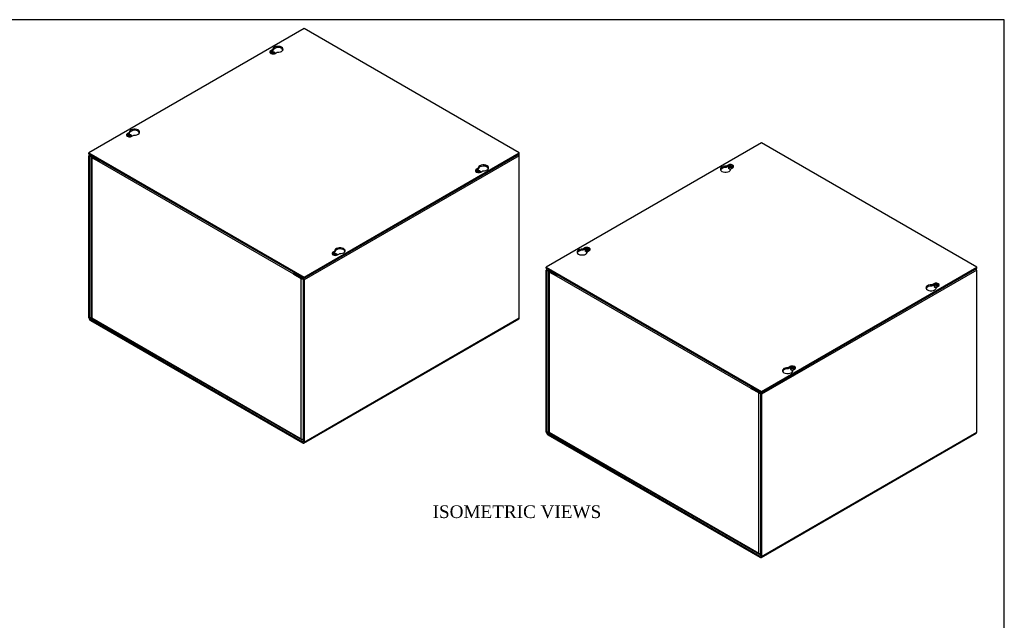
# Model space of a CAD drawing. Header units: inches. Extents: x 0.2 to 77.9, y -0.5 to 51.8.
# Tile 3 of 3: x 39.1 to 77.9, y 28.1 to 51.8. Entities that reach past the tile are written whole.
import ezdxf
from ezdxf.enums import TextEntityAlignment as Align

# ---------------------------------------------------------------- set-up
doc = ezdxf.new("R2010")
doc.units = ezdxf.units.IN
doc.header["$MEASUREMENT"] = 0
for name, color, linetype in [('COM70751-5', 7, 'Continuous'), ('COM70752-10', 7, 'Continuous'), ('COM70753-9', 7, 'Continuous'), ('Default', 7, 'Continuous')]:
    doc.layers.add(name, color=color, linetype=linetype)
doc.styles.add('SEACAD_Times_New_Roman', font='times.ttf')

# ---------------------------------------------------------------- blocks, each defined once
blk = doc.blocks.new('SE5')
at = {"layer": 'COM70751-5', "color": 7, "linetype": 'Continuous'}
for p, q in [((68.313, 46.892), (59.828, 41.993)), ((76.798, 41.993), (68.313, 46.892)), ((67.001, 46.016), (66.922, 45.971)), ((66.922, 45.924), (66.922, 45.971)), ((67.001, 45.97), (66.922, 45.924)), ((67.001, 45.97), (67.001, 46.016)), ((67.099, 45.869), (67.178, 45.914)), ((67.099, 45.84), (67.099, 45.869)), ((61.344, 42.75), (61.265, 42.705)), ((61.344, 42.704), (61.344, 42.75)), ((61.265, 42.658), (61.265, 42.705)), ((61.344, 42.704), (61.265, 42.658)), ((61.442, 42.603), (61.521, 42.648)), ((61.442, 42.574), (61.442, 42.603)), ((59.828, 41.993), (68.313, 37.094)), ((59.828, 41.947), (59.828, 41.993)), ((59.828, 41.947), (68.313, 37.048)), ((68.313, 37.094), (76.798, 41.993)), ((68.313, 37.048), (76.798, 41.947)), ((76.798, 41.947), (76.798, 41.993)), ((75.105, 41.338), (75.025, 41.292)), ((75.025, 41.246), (75.025, 41.292)), ((75.105, 41.291), (75.025, 41.246)), ((75.105, 41.291), (75.105, 41.338)), ((75.202, 41.19), (75.281, 41.236)), ((75.202, 41.161), (75.202, 41.19)), ((69.448, 38.072), (69.368, 38.026)), ((69.448, 38.025), (69.448, 38.072)), ((69.368, 37.98), (69.368, 38.026)), ((69.448, 38.025), (69.368, 37.98)), ((69.545, 37.924), (69.624, 37.97)), ((69.545, 37.896), (69.545, 37.924)), ((68.313, 37.048), (68.313, 37.094))]:
    blk.add_line(p, q, dxfattribs=at)
for centre, major_axis, start_param, end_param in [((66.897, 45.854), (0.203, 0), 1.448753, 6.405229), ((66.897, 45.808), (0.203, 0), 1.448753, 2.941717), ((67.089, 45.965), (-0.125, 0), 2.356194, 5.497787), ((67.089, 45.919), (-0.125, 0), 3.469899, 5.497787), ((61.24, 42.588), (0.203, 0), 1.448753, 6.405229), ((61.433, 42.699), (-0.125, 0), 2.356194, 5.497787), ((61.433, 42.653), (-0.125, 0), 3.469899, 5.497787), ((61.24, 42.542), (0.203, 0), 1.448753, 2.941717), ((75.001, 41.176), (0.203, 0), 1.448753, 6.405229), ((75.001, 41.129), (0.203, 0), 1.448753, 2.941717), ((75.193, 41.287), (-0.125, 0), 2.356194, 5.497787), ((75.193, 41.24), (-0.125, 0), 3.469899, 5.497787), ((69.536, 38.021), (-0.125, 0), 2.356194, 5.497787), ((69.536, 37.974), (-0.125, 0), 3.469899, 5.497787), ((69.344, 37.91), (0.203, 0), 1.448753, 6.405229), ((69.344, 37.863), (0.203, 0), 1.448753, 2.941717)]:
    blk.add_ellipse(centre, major_axis=major_axis, ratio=0.57735, start_param=start_param, end_param=end_param, dxfattribs=at)
at = {"layer": 'COM70752-10', "color": 7, "linetype": 'Continuous'}
for p, q in [((66.828, 45.918), (66.706, 45.848)), ((61.171, 42.652), (61.05, 42.582)), ((59.828, 35.485), (59.828, 41.876)), ((59.863, 41.926), (59.845, 41.916)), ((59.868, 41.853), (59.888, 41.865)), ((59.868, 35.462), (59.868, 41.853)), ((59.888, 41.911), (60.181, 41.742)), ((59.888, 41.865), (60.181, 41.696)), ((60.181, 41.742), (60.181, 41.696)), ((60.181, 41.696), (60.221, 41.719)), ((76.798, 41.876), (68.313, 36.977)), ((76.798, 35.485), (76.798, 41.876)), ((67.959, 37.252), (67.959, 37.205)), ((67.959, 37.252), (68.252, 37.083)), ((67.959, 37.205), (68.252, 37.036)), ((68.272, 37.001), (68.272, 30.609)), ((68.313, 36.977), (68.313, 30.586)), ((59.926, 35.495), (59.868, 35.462)), ((59.888, 35.426), (59.944, 35.458)), ((59.888, 35.426), (68.252, 30.597)), ((59.888, 35.379), (68.252, 30.551)), ((68.295, 30.546), (76.78, 35.445)), ((68.313, 30.586), (76.798, 35.485)), ((68.272, 30.609), (68.252, 30.597))]:
    blk.add_line(p, q, dxfattribs=at)
for centre, major_axis, start_param, end_param in [((67.089, 45.919), (0.085, 0), 0, 4.854286), ((67.089, 45.872), (0.085, 0), 0.655622, 2.647563), ((67.089, 45.919), (0.085, 0), 6.141288, 6.283185), ((61.433, 42.653), (0.085, 0), 0, 4.854286), ((61.433, 42.606), (0.085, 0), 0.655622, 2.647563), ((61.433, 42.653), (0.085, 0), 6.141288, 6.283185), ((76.737, 41.911), (0.043, -0.0745), 0.785398, 1.570796), ((59.888, 41.841), (0.043, -0.0745), 2.356194, 3.926991), ((59.888, 41.841), (0.0145, -0.0251), 2.356194, 3.926991), ((75.193, 41.24), (-0.085, 0), 2.999696, 6.283185), ((75.193, 41.24), (-0.085, 0), 0, 1.712693), ((75.193, 41.194), (-0.085, 0), 3.797215, 5.789156), ((69.536, 37.974), (-0.085, 0), 2.999696, 6.283185), ((69.536, 37.974), (-0.085, 0), 0, 1.712693), ((69.536, 37.928), (-0.085, 0), 3.797215, 5.789156), ((68.252, 37.012), (-0.043, 0.0745), 3.926991, 5.497787), ((68.252, 37.012), (-0.0145, 0.0251), 3.926991, 5.497787), ((59.888, 35.45), (-0.043, 0.0745), 0.785398, 2.356194), ((59.888, 35.45), (-0.0145, 0.0251), 0.785398, 2.356194), ((76.737, 35.52), (-0.043, 0.0745), 3.141593, 3.926991), ((68.252, 30.621), (-0.0145, 0.0251), 2.356194, 3.926991), ((68.252, 30.621), (-0.043, 0.0745), 2.356194, 3.926991)]:
    blk.add_ellipse(centre, major_axis=major_axis, ratio=0.57735, start_param=start_param, end_param=end_param, dxfattribs=at)
at = {"layer": 'COM70753-9', "color": 7, "linetype": 'Continuous'}
for p, q in [((59.913, 41.836), (59.913, 35.522)), ((60.231, 41.632), (59.938, 41.801)), ((59.938, 41.801), (59.938, 35.486)), ((60.237, 41.675), (60.191, 41.702)), ((60.231, 41.643), (60.231, 41.632)), ((67.909, 37.21), (60.231, 41.643)), ((67.949, 37.222), (67.909, 37.199)), ((67.909, 37.199), (67.909, 37.21)), ((68.202, 37.03), (67.909, 37.199)), ((67.949, 37.222), (67.949, 37.234)), ((67.959, 37.217), (67.949, 37.222)), ((68.202, 30.715), (68.202, 37.03)), ((59.938, 35.486), (68.202, 30.715)), ((59.956, 35.447), (68.22, 30.675)), ((68.272, 30.685), (68.263, 30.68))]:
    blk.add_line(p, q, dxfattribs=at)
for centre, major_axis, start_param, end_param in [((59.999, 41.836), (0.086, 0), 2.879793, 3.926991), ((60.292, 41.678), (0.043, 0.0745), 1.570796, 2.356194), ((67.97, 37.246), (-0.043, -0.0745), 4.712389, 5.497787), ((67.97, 37.246), (-0.0145, -0.0251), 4.712389, 5.497787), ((68.263, 37.065), (-0.086, 0), 0.785398, 1.640463), ((59.999, 35.522), (0.086, 0), 3.141593, 3.926991), ((59.999, 35.522), (0.043, 0.0745), 2.356194, 3.141593), ((68.263, 30.75), (0.086, 0), 3.926991, 4.819482), ((68.263, 30.75), (0.043, 0.0745), 2.356194, 3.926991)]:
    blk.add_ellipse(centre, major_axis=major_axis, ratio=0.57735, start_param=start_param, end_param=end_param, dxfattribs=at)
blk = doc.blocks.new('SE6')
at = {"layer": 'COM70751-5', "color": 7, "linetype": 'Continuous'}
for p, q in [((50.276, 51.401), (41.791, 46.502)), ((58.761, 46.502), (50.276, 51.401)), ((49.044, 50.571), (48.964, 50.525)), ((48.964, 50.479), (48.964, 50.525)), ((49.044, 50.524), (48.964, 50.479)), ((49.044, 50.524), (49.044, 50.571)), ((49.141, 50.423), (49.22, 50.469)), ((43.387, 47.305), (43.308, 47.259)), ((43.308, 47.213), (43.308, 47.259)), ((43.387, 47.258), (43.308, 47.213)), ((43.387, 47.258), (43.387, 47.305)), ((43.484, 47.157), (43.564, 47.203)), ((41.791, 46.502), (50.276, 41.603)), ((41.791, 46.455), (41.791, 46.502)), ((41.791, 46.455), (50.276, 41.556)), ((50.276, 41.603), (58.761, 46.502)), ((50.276, 41.556), (58.761, 46.455)), ((58.761, 46.455), (58.761, 46.502)), ((57.147, 45.892), (57.068, 45.847)), ((57.068, 45.8), (57.068, 45.847)), ((57.147, 45.846), (57.068, 45.8)), ((57.147, 45.846), (57.147, 45.892)), ((57.245, 45.744), (57.324, 45.79)), ((51.49, 42.626), (51.411, 42.581)), ((51.411, 42.534), (51.411, 42.581)), ((51.49, 42.58), (51.411, 42.534)), ((51.49, 42.58), (51.49, 42.626)), ((51.588, 42.479), (51.667, 42.524)), ((50.276, 41.556), (50.276, 41.603))]:
    blk.add_line(p, q, dxfattribs=at)
for centre, major_axis, start_param, end_param in [((49.053, 50.474), (0.125, 0), 2.356194, 5.497787), ((49.053, 50.428), (0.125, 0), 2.356194, 2.813286), ((49.245, 50.585), (-0.203, 0), 1.448753, 6.405229), ((49.245, 50.539), (-0.203, 0), 3.341468, 6.161142), ((43.588, 47.319), (-0.203, 0), 1.448753, 6.405229), ((43.588, 47.273), (-0.203, 0), 3.341468, 6.161142), ((43.396, 47.208), (0.125, 0), 2.356194, 5.497787), ((43.396, 47.162), (0.125, 0), 2.356194, 2.813286), ((57.156, 45.796), (0.125, 0), 2.356194, 5.497787), ((57.349, 45.907), (-0.203, 0), 1.448753, 6.405229), ((57.349, 45.86), (-0.203, 0), 3.341468, 6.161142), ((57.156, 45.749), (0.125, 0), 2.356194, 2.813286), ((51.692, 42.641), (-0.203, 0), 1.448753, 6.405229), ((51.692, 42.594), (-0.203, 0), 3.341468, 6.161142), ((51.499, 42.53), (0.125, 0), 2.356194, 5.497787), ((51.499, 42.483), (0.125, 0), 2.356194, 2.813286)]:
    blk.add_ellipse(centre, major_axis=major_axis, ratio=0.57735, start_param=start_param, end_param=end_param, dxfattribs=at)
at = {"layer": 'COM70752-10', "color": 7, "linetype": 'Continuous'}
for p, q in [((49.176, 50.649), (49.054, 50.579)), ((43.519, 47.383), (43.398, 47.313)), ((41.791, 39.993), (41.791, 46.385)), ((41.827, 46.435), (41.809, 46.424)), ((41.831, 46.362), (41.852, 46.374)), ((41.831, 39.97), (41.831, 46.362)), ((41.852, 46.42), (42.144, 46.251)), ((41.852, 46.374), (42.144, 46.205)), ((42.144, 46.251), (42.144, 46.205)), ((42.144, 46.205), (42.185, 46.228)), ((58.761, 46.385), (50.276, 41.486)), ((58.761, 39.993), (58.761, 46.385)), ((49.923, 41.76), (49.923, 41.714)), ((49.923, 41.76), (50.215, 41.591)), ((49.923, 41.714), (50.215, 41.545)), ((50.236, 41.509), (50.236, 35.118)), ((50.276, 41.486), (50.276, 35.095)), ((41.889, 40.004), (41.831, 39.97)), ((50.276, 35.095), (58.761, 39.993)), ((41.852, 39.935), (41.908, 39.967)), ((41.852, 39.935), (50.215, 35.106)), ((41.852, 39.888), (50.215, 35.059)), ((50.258, 35.055), (58.744, 39.954)), ((50.236, 35.118), (50.215, 35.106))]:
    blk.add_line(p, q, dxfattribs=at)
for centre, major_axis, start_param, end_param in [((49.053, 50.428), (0.085, 0), 0, 3.280837), ((49.053, 50.381), (0.085, 0), 0.696933, 2.444659), ((49.053, 50.428), (0.085, 0), 6.143941, 6.283185), ((43.396, 47.162), (0.085, 0), 0, 3.280837), ((43.396, 47.115), (0.085, 0), 0.696933, 2.444659), ((43.396, 47.162), (0.085, 0), 6.143941, 6.283185), ((41.852, 46.35), (0.043, -0.0745), 2.356194, 3.926991), ((41.852, 46.35), (0.0145, -0.0251), 2.356194, 3.926991), ((58.701, 46.42), (0.043, -0.0745), 0.785398, 1.570796), ((57.156, 45.749), (-0.085, 0), 3.002349, 6.283185), ((57.156, 45.749), (-0.085, 0), 0, 0.139244), ((57.156, 45.702), (-0.085, 0), 3.838526, 5.586252), ((51.499, 42.483), (-0.085, 0), 3.002349, 6.283185), ((51.499, 42.483), (-0.085, 0), 0, 0.139244), ((51.499, 42.436), (-0.085, 0), 3.838526, 5.586252), ((50.215, 41.521), (-0.043, 0.0745), 3.926991, 5.497787), ((50.215, 41.521), (-0.0145, 0.0251), 3.926991, 5.497787), ((41.852, 39.958), (-0.043, 0.0745), 0.785398, 2.356194), ((58.701, 40.029), (-0.043, 0.0745), 3.141593, 3.926991), ((41.852, 39.958), (-0.0145, 0.0251), 0.785398, 2.356194), ((50.215, 35.13), (-0.0145, 0.0251), 2.356194, 3.926991), ((50.215, 35.13), (-0.043, 0.0745), 2.356194, 3.926991)]:
    blk.add_ellipse(centre, major_axis=major_axis, ratio=0.57735, start_param=start_param, end_param=end_param, dxfattribs=at)
at = {"layer": 'COM70753-9', "color": 7, "linetype": 'Continuous'}
for p, q in [((41.876, 46.345), (41.876, 40.03)), ((42.195, 46.14), (41.901, 46.31)), ((41.901, 46.31), (41.901, 39.995)), ((42.2, 46.184), (42.154, 46.21)), ((42.195, 46.152), (42.195, 46.14)), ((49.872, 41.719), (42.195, 46.152)), ((49.913, 41.731), (49.872, 41.708)), ((49.872, 41.708), (49.872, 41.719)), ((50.166, 41.538), (49.872, 41.708)), ((49.913, 41.731), (49.913, 41.742)), ((49.923, 41.725), (49.913, 41.731)), ((50.166, 35.224), (50.166, 41.538)), ((41.901, 39.995), (50.166, 35.224)), ((41.919, 39.956), (50.184, 35.184)), ((50.236, 35.194), (50.227, 35.188))]:
    blk.add_line(p, q, dxfattribs=at)
for centre, major_axis, start_param, end_param in [((41.962, 46.345), (0.086, 0), 2.879793, 3.926991), ((42.255, 46.187), (0.043, 0.0745), 1.570796, 2.356194), ((49.933, 41.754), (-0.043, -0.0745), 4.712389, 5.497787), ((49.933, 41.754), (-0.0145, -0.0251), 4.712389, 5.497787), ((50.227, 41.573), (-0.086, 0), 0.785398, 1.640463), ((41.962, 40.03), (0.086, 0), 3.141593, 3.926991), ((41.962, 40.03), (0.043, 0.0745), 2.356194, 3.141593), ((50.227, 35.259), (0.086, 0), 3.926991, 4.819482), ((50.227, 35.259), (0.043, 0.0745), 2.356194, 3.926991)]:
    blk.add_ellipse(centre, major_axis=major_axis, ratio=0.57735, start_param=start_param, end_param=end_param, dxfattribs=at)
blk = doc.blocks.new('BORDER')
at = {"layer": 'Default', "color": 7, "linetype": 'Continuous'}
for p, q in [((0, 27.86), (-41.86, 27.86)), ((0, 0), (0, 27.86))]:
    blk.add_line(p, q, dxfattribs=at)

msp = doc.modelspace()

# ---------------------------------------------------------------- block references
at = {"layer": 'Default', "color": 7, "xscale": 1.855, "yscale": 1.855, "zscale": 1.855}
msp.add_blockref('BORDER', (77.888, 0.072), dxfattribs=at)
at = {"layer": 'Default'}
for name in ['SE6', 'SE5']:
    msp.add_blockref(name, (0, 0), dxfattribs=at)

# ---------------------------------------------------------------- texts
at = {"layer": 'Default', "color": 7, "linetype": 'Continuous', "style": 'SEACAD_Times_New_Roman'}
msp.add_text('ISOMETRIC VIEWS', height=0.5, dxfattribs=at).set_placement((55.345, 32.597), align=Align.TOP_LEFT)

doc.saveas('drawing.dxf')
